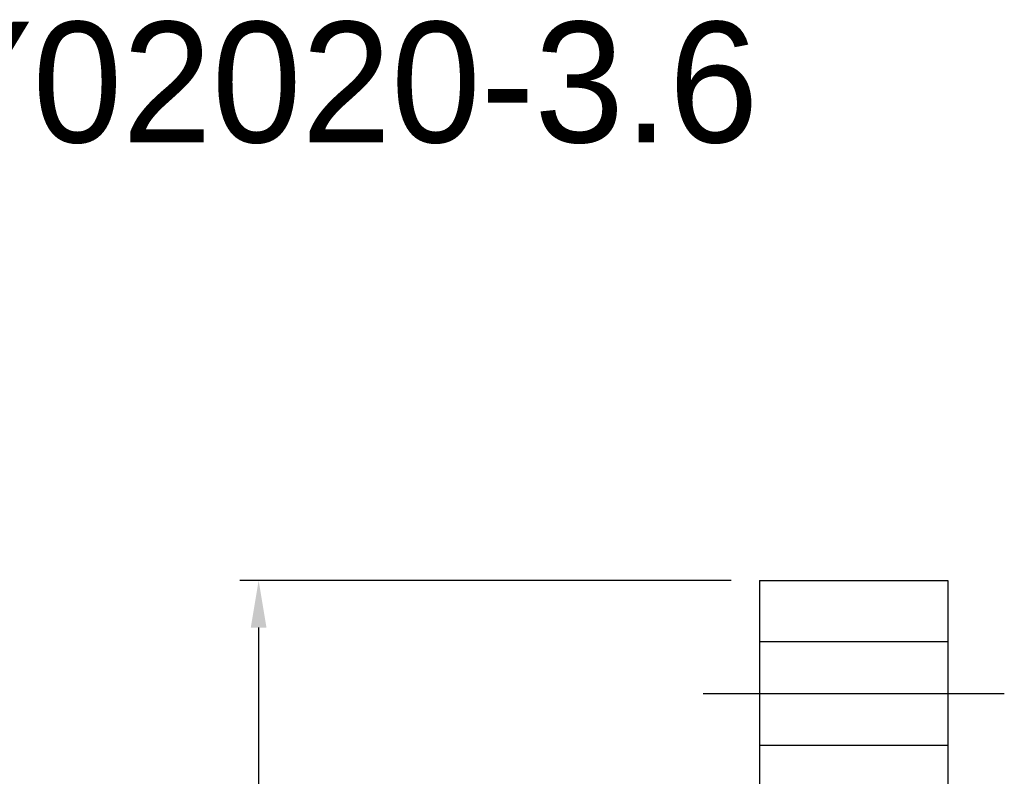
# Model space of a CAD drawing. Header units: millimetres. Extents: x 2 to 181, y -2 to 108.
# Tile 58 of 58: x 91 to 143, y 68 to 108. Entities that reach past the tile are written whole.
import ezdxf
from ezdxf.lldxf.tags import DXFTag

# ---------------------------------------------------------------- set-up
doc = ezdxf.new("R2010")
doc.units = ezdxf.units.MM
doc.header["$LTSCALE"] = 0.1
doc.layers.get('DEFPOINTS').update_dxf_attribs({"linetype": 'CONTINUOUS'})
doc.layers.add('layer 1', color=7, linetype='CONTINUOUS')
doc.styles.add('DIM-7', font='SIMPLEX.shx', dxfattribs={"width": 0.7, "bigfont": 'chineset.shx'})
tags = doc.linetypes.add('DASHED', pattern=[25.72, 12.86, -12.86]).pattern_tags.tags
tags[6:7] = [DXFTag(74, 4), DXFTag(75, 0), DXFTag(340, '0'), DXFTag(46, 0.0), DXFTag(50, 0.0), DXFTag(44, 0.0), DXFTag(45, 0.0)]
tags[4:5] = [DXFTag(74, 4), DXFTag(75, 0), DXFTag(340, '0'), DXFTag(46, 0.0), DXFTag(50, 0.0), DXFTag(44, 0.0), DXFTag(45, 0.0)]
doc.dimstyles.new('CNS', dxfattribs={"dimtxt": 3.5, "dimasz": 2.5, "dimexe": 1, "dimexo": 1.5, "dimgap": 0.09, "dimtad": 0, "dimdsep": 46, "dimtxsty": 'DIM-7', "dimcen": 0.09, "dimclrd": 1, "dimclre": 1, "dimclrt": 4, "dimadec": 0, "dimazin": 0, "dimtfac": 1, "dimtix": 1, "dimtmove": 2, "dimatfit": 3, "dimfxl": 1, "dimtvp": 0.971429, "dimtolj": 1, "dimarcsym": 0})

# ---------------------------------------------------------------- blocks, each defined once
blk = doc.blocks.new('*D10')
at = {"layer": 'DEFPOINTS', "color": 0, "transparency": 16777216}
for p in [(130.401, 78.381), (103.799, 16.381), (130.401, 16.381)]:
    blk.add_point(p, dxfattribs=at)
at = {"layer": 'layer 1', "lineweight": -2, "transparency": 16777216}
for p, q in [((128.901, 78.381), (102.799, 78.381)), ((103.799, 75.881), (103.799, 18.881)), ((128.901, 16.381), (102.799, 16.381))]:
    blk.add_line(p, q, dxfattribs=at)
at = {"layer": 'layer 1', "transparency": 16777216}
for points in [[(103.382, 75.881), (104.215, 75.881), (103.799, 78.381)], [(103.382, 18.881), (104.215, 18.881), (103.799, 16.381)]]:
    blk.add_solid(points, dxfattribs=at)
at = {"layer": 'layer 1', "transparency": 16777216, "insert": (101.249, 47.381), "char_height": 3.5, "attachment_point": 5, "rotation": 90, "style": 'DIM-7'}
blk.add_mtext('\\A1;%%C62', dxfattribs=at)

msp = doc.modelspace()

# ---------------------------------------------------------------- linework, layer by layer
at = {"layer": 'layer 1', "linetype": 'Continuous'}
for p, q in [((130.401, 78.381), (130.401, 16.381)), ((130.401, 78.381), (140.401, 78.381)), ((140.401, 78.381), (140.401, 16.381))]:
    msp.add_line(p, q, dxfattribs=at)
at = {"layer": 'layer 1', "linetype": 'DASHED'}
for p, q in [((130.401, 75.131), (140.401, 75.131)), ((130.401, 69.631), (140.401, 69.631))]:
    msp.add_line(p, q, dxfattribs=at)
at = {"layer": 'layer 1'}
msp.add_line((127.401, 72.381), (143.401, 72.381), dxfattribs=at)

# ---------------------------------------------------------------- texts
msp.add_text('SFY02020-3.6', height=6.4, dxfattribs=at).set_placement((75.151, 101.635))

# ---------------------------------------------------------------- dimensions: what is measured, and where the dimension line sits
dim = msp.add_linear_dim(base=(103.799, 16.381), p1=(130.401, 78.381), p2=(130.401, 16.381), angle=90, text='%%C<>', dimstyle='CNS', override={"dimgap": 0.8, "dimtad": 1, "dimclrd": 256, "dimclre": 256, "dimclrt": 256, "dimadec": 2, "dimazin": 2, "dimtmove": 1, "dimatfit": 0}, dxfattribs=at)
dim.commit()
dim.dimension.update_dxf_attribs({"geometry": '*D10', "text_midpoint": (101.249, 47.381)})

doc.saveas('drawing.dxf')
